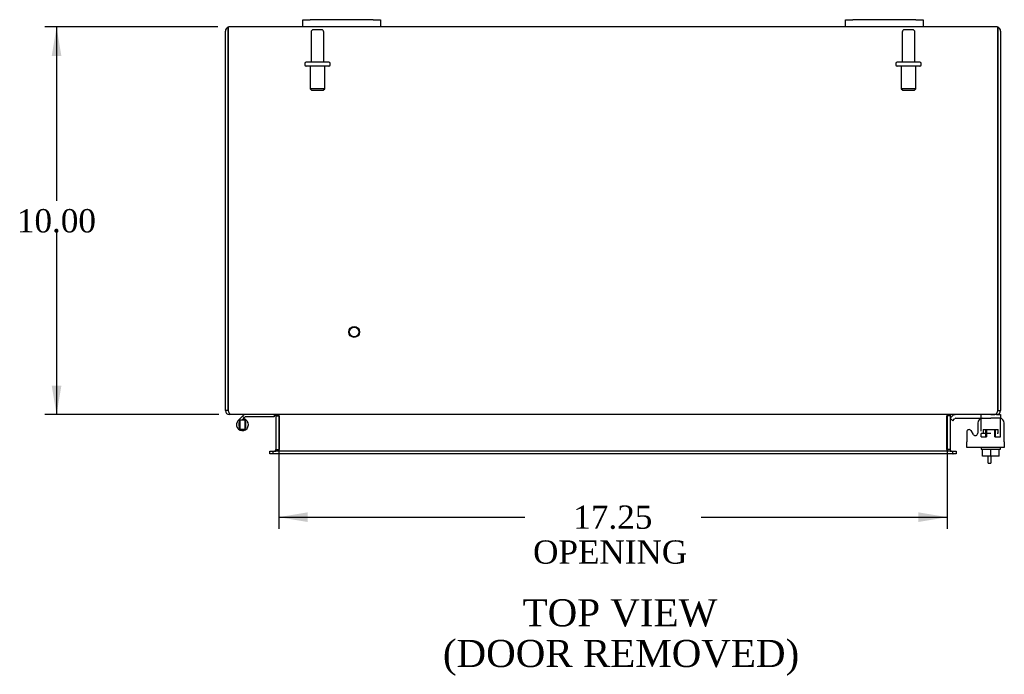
# Model space of a CAD drawing. Header units: inches. Extents: x 11 to 147, y 3 to 98.
# Tile 4 of 8: x 41 to 66, y 70 to 86. Entities that reach past the tile are written whole.
import ezdxf
from ezdxf.enums import TextEntityAlignment as Align

# ---------------------------------------------------------------- set-up
doc = ezdxf.new("R2010")
doc.units = ezdxf.units.IN
doc.header["$MEASUREMENT"] = 0
for name, color, linetype in [('COM40153-1', 7, 'CONTINUOUS'), ('COM42667', 7, 'CONTINUOUS'), ('COM42780', 7, 'CONTINUOUS'), ('COM48452', 7, 'CONTINUOUS'), ('DEFAULT', 7, 'CONTINUOUS'), ('FET07710', 7, 'CONTINUOUS'), ('HNG10620-20B', 7, 'CONTINUOUS'), ('HNG10620-20P', 7, 'CONTINUOUS'), ('SCC19011', 7, 'CONTINUOUS'), ('STD21878', 7, 'CONTINUOUS'), ('STD26094', 7, 'CONTINUOUS'), ('WAF25035', 7, 'CONTINUOUS')]:
    doc.layers.add(name, color=color, linetype=linetype)
doc.styles.add('SEACAD_TIMES_NEW_ROMAN', font='times.ttf')

# ---------------------------------------------------------------- blocks, each defined once
blk = doc.blocks.new('GDIMGGROUP4')
at = {"layer": 'DEFAULT', "linetype": 'Continuous'}
for points in [[(41.61, 85.461), (41.86, 85.461), (41.735, 86.211)], [(41.61, 76.961), (41.735, 76.211), (41.86, 76.961)]]:
    blk.add_hatch(color=136, dxfattribs=at).paths.add_polyline_path(points)
at = {"layer": 'DEFAULT', "color": 136, "linetype": 'Continuous'}
for p, q in [((45.898, 86.211), (41.435, 86.211)), ((41.735, 86.211), (41.735, 81.721)), ((41.735, 80.911), (41.735, 76.211)), ((45.923, 76.211), (41.435, 76.211))]:
    blk.add_line(p, q, dxfattribs=at)
at = {"layer": 'DEFAULT', "color": 136, "linetype": 'Continuous', "style": 'SEACAD_TIMES_NEW_ROMAN'}
blk.add_text('10.00', height=0.6, dxfattribs=at).set_placement((40.712, 81.511), align=Align.TOP_LEFT)
blk = doc.blocks.new('GDIMGGROUP18')
at = {"layer": 'DEFAULT', "linetype": 'Continuous'}
for points in [[(48.215, 73.44), (48.215, 73.69), (47.465, 73.565)], [(63.965, 73.44), (64.715, 73.565), (63.965, 73.69)]]:
    blk.add_hatch(color=136, dxfattribs=at).paths.add_polyline_path(points)
at = {"layer": 'DEFAULT', "color": 136, "linetype": 'Continuous'}
for p, q in [((47.465, 75.875), (47.465, 73.265)), ((64.715, 75.875), (64.715, 73.265)), ((47.465, 73.565), (53.818, 73.565)), ((58.361, 73.565), (64.715, 73.565))]:
    blk.add_line(p, q, dxfattribs=at)
at = {"layer": 'DEFAULT', "color": 136, "linetype": 'Continuous', "style": 'SEACAD_TIMES_NEW_ROMAN'}
for s, p in [('17.25', (55.066, 73.865)), ('OPENING ', (54.028, 72.965))]:
    blk.add_text(s, height=0.6, dxfattribs=at).set_placement(p, align=Align.TOP_LEFT)

msp = doc.modelspace()

# ---------------------------------------------------------------- linework, layer by layer
at = {"layer": 'COM40153-1', "color": 7}
for p, q in [((65.768, 74.961), (65.768, 75.139)), ((65.768, 74.961), (65.84, 74.961)), ((65.84, 75.139), (65.84, 74.961))]:
    msp.add_line(p, q, dxfattribs=at)
at = {"layer": 'COM42667', "color": 7}
for p, q in [((65.499, 75.991), (65.499, 75.731)), ((66.185, 75.508), (66.185, 75.991)), ((65.215, 75.764), (65.215, 75.508)), ((65.389, 75.699), (65.326, 75.796)), ((65.215, 75.365), (65.215, 75.508)), ((66.185, 75.508), (66.185, 75.365)), ((66.185, 75.365), (65.215, 75.365))]:
    msp.add_line(p, q, dxfattribs=at)
for centre, radius, start, end in [((65.624, 75.991), 0.125, 90, 180), ((66.06, 75.991), 0.125, 0, 90), ((65.275, 75.764), 0.06, 32.8455, 180), ((65.439, 75.731), 0.06, 212.8455, 0)]:
    msp.add_arc(centre, radius, start, end, dxfattribs=at)
at = {"layer": 'COM42780', "color": 7}
for p, q in [((65.836, 76.211), (65.939, 76.211)), ((65.982, 76.211), (66.086, 76.211)), ((66.086, 76.211), (66.086, 76.116)), ((64.787, 76.119), (64.837, 76.169)), ((64.787, 76.119), (64.854, 76.051)), ((64.854, 76.051), (64.904, 76.102)), ((64.938, 76.116), (65.836, 76.116)), ((64.972, 76.117), (64.972, 76.116)), ((64.972, 76.117), (65.031, 76.117)), ((65.031, 76.117), (65.031, 76.116)), ((65.031, 76.117), (65.06, 76.117)), ((65.06, 76.117), (65.06, 76.116)), ((65.06, 76.117), (65.222, 76.117)), ((65.172, 76.117), (65.172, 76.116)), ((65.222, 76.117), (65.222, 76.116)), ((65.586, 76.07), (65.586, 76.195)), ((66.086, 76.116), (65.836, 76.116)), ((66.086, 76.113), (66.086, 76.116)), ((66.086, 76.069), (66.086, 76.116)), ((66.086, 75.779), (66.086, 76.069)), ((65.586, 75.734), (65.836, 75.734)), ((65.586, 75.639), (65.586, 75.725)), ((65.641, 75.829), (66.031, 75.829)), ((65.641, 75.829), (65.641, 75.734)), ((65.711, 75.639), (65.711, 75.829)), ((65.73, 75.829), (65.73, 75.639)), ((65.943, 75.639), (65.943, 75.829)), ((65.961, 75.639), (65.961, 75.829)), ((66.001, 75.734), (66.031, 75.734)), ((66.031, 75.734), (66.031, 75.829)), ((66.086, 75.639), (66.086, 75.779)), ((65.586, 75.639), (65.73, 75.639)), ((65.943, 75.639), (66.086, 75.639))]:
    msp.add_line(p, q, dxfattribs=at)
for radius in [0.143, 0.048]:
    msp.add_arc((64.938, 76.068), radius, 90, 135, dxfattribs=at)
msp.add_ellipse((65.336, 75.111), major_axis=(0, 14.322), ratio=0.017455, start_param=-1.524085, end_param=-1.503851, dxfattribs=at)
msp.add_open_spline([(65.583, 76.108), (65.583, 76.11), (65.582, 76.111), (65.581, 76.115), (65.579, 76.116), (65.578, 76.116)], degree=3, knots=[0.6179659, 0.6179659, 0.6179659, 0.6179659, 0.75, 0.75, 1, 1, 1, 1], dxfattribs=at)
at = {"layer": 'COM48452', "color": 7}
for p, q in [((46.162, 86.103), (46.162, 86.205)), ((46.162, 86.205), (46.162, 86.103)), ((48.09, 86.211), (46.198, 86.211)), ((62.09, 86.211), (50.09, 86.211)), ((65.982, 86.211), (64.09, 86.211)), ((66.017, 86.103), (66.017, 86.205)), ((66.018, 86.205), (66.018, 86.103)), ((46.09, 76.319), (46.09, 86.103)), ((46.162, 86.103), (46.162, 76.319)), ((46.162, 76.319), (46.162, 86.103)), ((66.017, 76.319), (66.017, 86.103)), ((66.018, 86.103), (66.018, 76.319)), ((66.09, 86.103), (66.09, 76.319)), ((46.162, 76.319), (46.09, 76.319)), ((46.198, 76.235), (46.198, 76.211)), ((46.222, 76.211), (46.198, 76.211)), ((65.956, 76.211), (46.223, 76.211)), ((65.982, 76.211), (65.957, 76.211)), ((65.982, 76.235), (65.982, 76.211)), ((66.018, 76.319), (66.09, 76.319)), ((47.393, 76.175), (47.393, 75.306)), ((47.393, 76.175), (47.465, 76.175)), ((47.465, 76.175), (47.465, 75.306)), ((47.478, 76.175), (47.478, 75.306)), ((64.701, 75.306), (64.701, 76.175)), ((64.787, 76.175), (64.715, 76.175)), ((64.715, 76.175), (64.715, 75.306)), ((64.787, 76.175), (64.787, 75.306)), ((47.235, 75.198), (47.235, 75.27)), ((47.235, 75.27), (47.311, 75.27)), ((47.311, 75.198), (47.235, 75.198)), ((47.318, 75.27), (47.311, 75.27)), ((47.318, 75.198), (47.311, 75.198)), ((47.318, 75.27), (47.363, 75.27)), ((47.318, 75.27), (47.318, 75.198)), ((47.363, 75.198), (47.318, 75.198)), ((64.816, 75.27), (47.363, 75.27)), ((64.816, 75.198), (47.363, 75.198)), ((47.393, 75.306), (47.465, 75.306)), ((64.787, 75.306), (64.715, 75.306)), ((64.816, 75.27), (64.861, 75.27)), ((64.861, 75.198), (64.816, 75.198)), ((64.861, 75.27), (64.868, 75.27)), ((64.861, 75.198), (64.861, 75.27)), ((64.861, 75.198), (64.868, 75.198)), ((64.868, 75.27), (64.945, 75.27)), ((64.945, 75.198), (64.868, 75.198)), ((64.945, 75.27), (64.945, 75.198))]:
    msp.add_line(p, q, dxfattribs=at)
for centre, radius, start, end in [((46.198, 86.103), 0.108, 109.4712, 180), ((46.198, 86.103), 0.108, 90, 109.4712), ((65.982, 86.103), 0.108, 70.5288, 90), ((65.982, 86.103), 0.108, 0, 70.5288), ((46.198, 76.319), 0.108, 180, 270), ((46.198, 76.319), 0.036, 180, 218.7233), ((47.357, 76.175), 0.036, 0, 90), ((64.823, 76.175), 0.036, 90, 180), ((65.982, 76.319), 0.108, 270, 360), ((65.982, 76.319), 0.036, 321.2767, 0), ((47.357, 76.175), 0.108, 0, 10.3965), ((64.823, 76.175), 0.108, 169.6031, 180), ((47.357, 75.306), 0.036, 270, 0), ((47.357, 75.306), 0.108, 349.6015, 0), ((64.823, 75.306), 0.108, 180, 190.3994), ((64.823, 75.306), 0.036, 180, 270)]:
    msp.add_arc(centre, radius, start, end, dxfattribs=at)
for centre, start_param, end_param in [((46.198, 86.103), 3.141593, 3.48143), ((65.982, 86.103), 2.801756, 3.141593)]:
    msp.add_ellipse(centre, major_axis=(0, -0.108), ratio=0.997813, start_param=start_param, end_param=end_param, dxfattribs=at)
for points, knots in [([(46.223, 76.211), (46.218, 76.211), (46.213, 76.214), (46.203, 76.224), (46.198, 76.232), (46.187, 76.252), (46.182, 76.264), (46.172, 76.291), (46.167, 76.305), (46.162, 76.319)], [0, 0, 0, 0, 0.25, 0.25, 0.5, 0.5, 0.75, 0.75, 1, 1, 1, 1]), ([(47.478, 76.175), (47.478, 76.177), (47.477, 76.179), (47.476, 76.182), (47.475, 76.184), (47.471, 76.188), (47.467, 76.191), (47.459, 76.196), (47.454, 76.198), (47.445, 76.201), (47.441, 76.203), (47.426, 76.206), (47.416, 76.208), (47.395, 76.21), (47.385, 76.211), (47.374, 76.211)], [0, 0, 0, 0, 0.0625, 0.0625, 0.125, 0.125, 0.25, 0.25, 0.375, 0.375, 0.5, 0.5, 0.75, 0.75, 1, 1, 1, 1]), ([(64.805, 76.211), (64.794, 76.211), (64.784, 76.21), (64.763, 76.208), (64.753, 76.206), (64.738, 76.203), (64.734, 76.201), (64.725, 76.198), (64.72, 76.196), (64.712, 76.191), (64.708, 76.188), (64.704, 76.184), (64.703, 76.182), (64.702, 76.179), (64.701, 76.177), (64.701, 76.175)], [0, 0, 0, 0, 0.25, 0.25, 0.5, 0.5, 0.625, 0.625, 0.75, 0.75, 0.875, 0.875, 0.9375, 0.9375, 1, 1, 1, 1]), ([(66.017, 76.319), (66.012, 76.305), (66.007, 76.291), (65.997, 76.264), (65.992, 76.252), (65.981, 76.232), (65.976, 76.224), (65.966, 76.214), (65.961, 76.211), (65.956, 76.211)], [0, 0, 0, 0, 0.25, 0.25, 0.5, 0.5, 0.75, 0.75, 1, 1, 1, 1]), ([(47.374, 75.27), (47.385, 75.27), (47.395, 75.27), (47.416, 75.273), (47.426, 75.274), (47.441, 75.278), (47.445, 75.279), (47.454, 75.283), (47.459, 75.285), (47.467, 75.29), (47.471, 75.292), (47.475, 75.297), (47.476, 75.299), (47.477, 75.302), (47.478, 75.304), (47.478, 75.306)], [0, 0, 0, 0, 0.25, 0.25, 0.5, 0.5, 0.625, 0.625, 0.75, 0.75, 0.875, 0.875, 0.9375, 0.9375, 1, 1, 1, 1]), ([(64.701, 75.306), (64.701, 75.304), (64.702, 75.302), (64.703, 75.299), (64.704, 75.297), (64.708, 75.292), (64.712, 75.29), (64.72, 75.285), (64.725, 75.283), (64.734, 75.279), (64.738, 75.278), (64.753, 75.274), (64.763, 75.273), (64.784, 75.27), (64.794, 75.27), (64.805, 75.27)], [0, 0, 0, 0, 0.0625, 0.0625, 0.125, 0.125, 0.25, 0.25, 0.375, 0.375, 0.5, 0.5, 0.75, 0.75, 1, 1, 1, 1])]:
    msp.add_open_spline(points, degree=3, knots=knots, dxfattribs=at)
at = {"layer": 'FET07710', "color": 7}
for p, q in [((48.09, 86.398), (48.277, 86.398)), ((48.09, 86.211), (48.09, 86.398)), ((49.902, 86.398), (48.277, 86.398)), ((49.902, 86.398), (50.09, 86.398)), ((50.09, 86.398), (50.09, 86.211)), ((62.09, 86.398), (62.277, 86.398)), ((62.09, 86.211), (62.09, 86.398)), ((63.902, 86.398), (62.277, 86.398)), ((63.902, 86.398), (64.09, 86.398)), ((64.09, 86.398), (64.09, 86.211)), ((48.277, 86.211), (48.09, 86.211)), ((49.902, 86.211), (48.277, 86.211)), ((50.09, 86.211), (49.902, 86.211)), ((62.277, 86.211), (62.09, 86.211)), ((63.902, 86.211), (62.277, 86.211)), ((64.09, 86.211), (63.902, 86.211))]:
    msp.add_line(p, q, dxfattribs=at)
at = {"layer": 'HNG10620-20B', "color": 7}
for p, q in [((47.345, 76.211), (47.345, 76.151)), ((46.529, 76.167), (46.42, 76.058)), ((46.571, 76.125), (46.511, 76.065)), ((46.546, 76.185), (46.529, 76.167)), ((46.529, 76.167), (46.571, 76.125)), ((46.574, 76.096), (46.564, 76.065)), ((46.589, 76.142), (46.571, 76.125)), ((47.345, 76.151), (46.609, 76.151))]:
    msp.add_line(p, q, dxfattribs=at)
for centre, radius, start, end in [((46.609, 76.122), 0.089, 90, 135), ((46.529, 75.95), 0.154, 135, 72.8181), ((46.609, 76.122), 0.029, 90, 135)]:
    msp.add_arc(centre, radius, start, end, dxfattribs=at)
at = {"layer": 'HNG10620-20P', "color": 7}
for p, q in [((46.464, 76.065), (46.464, 75.835)), ((46.594, 76.065), (46.464, 76.065)), ((46.594, 76.065), (46.594, 75.835)), ((46.464, 75.835), (46.594, 75.835))]:
    msp.add_line(p, q, dxfattribs=at)
for centre, start, end in [((46.697, 75.945), 152.9012, 179.0261), ((46.36, 75.945), 0.9722, 27.1006), ((46.697, 75.954), 180.9722, 207.1004), ((46.36, 75.954), 332.9006, 359.0262)]:
    msp.add_arc(centre, 0.262, start, end, dxfattribs=at)
at = {"layer": 'SCC19011', "color": 7}
for p, q in [((65.621, 75.139), (65.621, 75.32)), ((65.836, 75.139), (65.836, 75.32)), ((66.051, 75.139), (66.051, 75.32)), ((65.836, 75.139), (65.621, 75.139)), ((66.051, 75.139), (65.836, 75.139))]:
    msp.add_line(p, q, dxfattribs=at)
at = {"layer": 'STD21878', "color": 7}
for radius in [0.141, 0.125]:
    msp.add_circle((49.412, 78.343), radius, dxfattribs=at)
at = {"layer": 'STD26094', "color": 7}
for p, q in [((48.57, 86.139), (48.36, 86.139)), ((63.82, 86.139), (63.61, 86.139)), ((48.3, 86.079), (48.3, 85.302)), ((48.63, 85.302), (48.63, 86.079)), ((63.55, 86.079), (63.55, 85.302)), ((63.88, 85.302), (63.88, 86.079)), ((48.14, 85.272), (48.14, 85.232)), ((48.76, 85.302), (48.17, 85.302)), ((48.76, 85.202), (48.17, 85.202)), ((48.277, 85.202), (48.277, 84.614)), ((48.652, 84.614), (48.652, 85.202)), ((48.79, 85.232), (48.79, 85.272)), ((63.39, 85.272), (63.39, 85.232)), ((64.01, 85.302), (63.42, 85.302)), ((64.01, 85.202), (63.42, 85.202)), ((63.527, 85.202), (63.527, 84.614)), ((63.902, 84.614), (63.902, 85.202)), ((64.04, 85.232), (64.04, 85.272)), ((48.652, 84.614), (48.277, 84.614)), ((48.277, 84.614), (48.315, 84.577)), ((48.615, 84.577), (48.652, 84.614)), ((63.902, 84.614), (63.527, 84.614)), ((63.527, 84.614), (63.565, 84.577)), ((63.865, 84.577), (63.902, 84.614)), ((48.315, 84.577), (48.615, 84.577)), ((63.565, 84.577), (63.865, 84.577))]:
    msp.add_line(p, q, dxfattribs=at)
for centre, radius, start, end in [((48.36, 86.079), 0.06, 90, 180), ((48.57, 86.079), 0.06, 0, 90), ((63.61, 86.079), 0.06, 90, 180), ((63.82, 86.079), 0.06, 0, 90), ((48.17, 85.272), 0.03, 90, 180), ((48.17, 85.232), 0.03, 180, 270), ((48.76, 85.272), 0.03, 0, 90), ((48.76, 85.232), 0.03, 270, 0), ((63.42, 85.272), 0.03, 90, 180), ((63.42, 85.232), 0.03, 180, 270), ((64.01, 85.272), 0.03, 0, 90), ((64.01, 85.232), 0.03, 270, 0)]:
    msp.add_arc(centre, radius, start, end, dxfattribs=at)
at = {"layer": 'WAF25035', "color": 7}
for p, q in [((65.586, 75.365), (65.586, 75.32)), ((65.586, 75.32), (66.086, 75.32)), ((66.086, 75.32), (66.086, 75.365))]:
    msp.add_line(p, q, dxfattribs=at)

# ---------------------------------------------------------------- block references
at = {"layer": 'DEFAULT', "color": 7}
for name in ['GDIMGGROUP4', 'GDIMGGROUP18']:
    msp.add_blockref(name, (0, 0), dxfattribs=at)

# ---------------------------------------------------------------- texts
at = {"layer": 'DEFAULT', "color": 7, "style": 'SEACAD_TIMES_NEW_ROMAN'}
for s, p in [('TOP VIEW', (53.759, 71.448)), ('(DOOR REMOVED)', (51.702, 70.398))]:
    msp.add_text(s, height=0.7, dxfattribs=at).set_placement(p, align=Align.TOP_LEFT)

doc.saveas('drawing.dxf')
